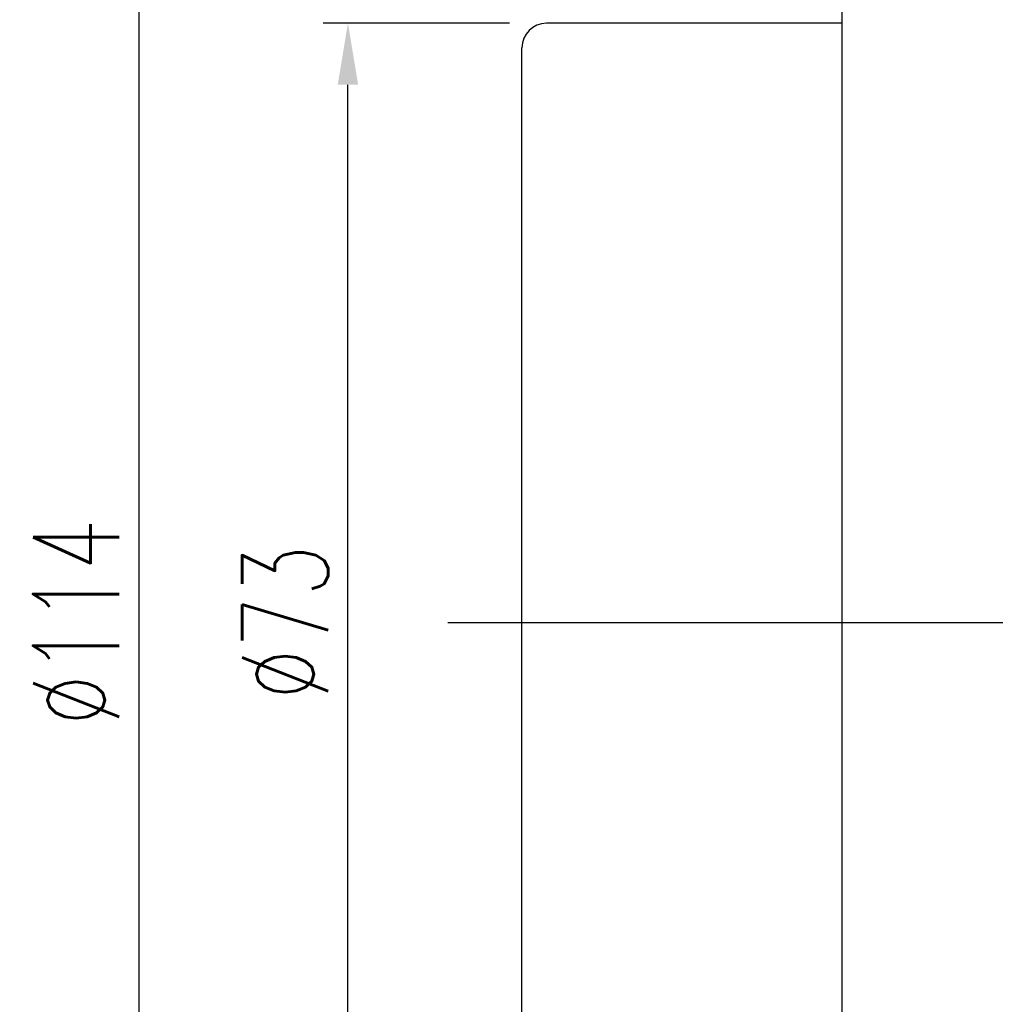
# Model space of a CAD drawing. Header units: millimetres. Extents: x -149 to 227, y -58 to 145.
# Tile 3 of 59: x 3 to 63, y 24 to 84. Entities that reach past the tile are written whole.
import ezdxf

# ---------------------------------------------------------------- set-up
doc = ezdxf.new("R2010")
doc.units = ezdxf.units.MM
doc.header["$LTSCALE"] = 0.2
doc.layers.get('0').update_dxf_attribs({"linetype": 'CONTINUOUS'})
doc.layers.get('Defpoints').update_dxf_attribs({"linetype": 'CONTINUOUS'})
doc.styles.add('DIM-7', font='SIMPLEX.shx', dxfattribs={"width": 0.7, "bigfont": 'chineset.shx'})
doc.dimstyles.new('CNS', dxfattribs={"dimtxt": 3.5, "dimasz": 2.5, "dimexe": 1, "dimexo": 1.5, "dimgap": 0.09, "dimtad": 0, "dimdsep": 46, "dimtxsty": 'DIM-7', "dimcen": 0.09, "dimclrd": 1, "dimclre": 1, "dimclrt": 4, "dimadec": 0, "dimazin": 0, "dimtfac": 1, "dimtix": 1, "dimtmove": 2, "dimatfit": 3, "dimfxl": 1, "dimtvp": 0.971429, "dimtolj": 1, "dimarcsym": 0})

# ---------------------------------------------------------------- blocks, each defined once
blk = doc.blocks.new('*D23')
at = {"color": 4, "lineweight": -2, "transparency": 16777216}
for p, q in [((33.165, 84.175), (21.814, 84.175)), ((23.314, 14.925), (23.314, 80.425)), ((33.165, 11.175), (21.814, 11.175))]:
    blk.add_line(p, q, dxfattribs=at)
at = {"color": 4, "transparency": 16777216}
for points in [[(22.689, 80.425), (23.939, 80.425), (23.314, 84.175)], [(22.689, 14.925), (23.939, 14.925), (23.314, 11.175)]]:
    blk.add_solid(points, dxfattribs=at)
at = {"layer": 'Defpoints', "color": 0, "transparency": 16777216}
for p in [(23.314, 84.175), (35.415, 84.175), (35.415, 11.175)]:
    blk.add_point(p, dxfattribs=at)
at = {"color": 4, "transparency": 16777216, "insert": (19.489, 47.675), "char_height": 5.25, "attachment_point": 5, "rotation": 90, "style": 'DIM-7'}
blk.add_mtext('\\A1;%%C73', dxfattribs=at)
blk = doc.blocks.new('*D24')
at = {"color": 4, "lineweight": -2, "transparency": 16777216}
for p, q in [((52.665, 104.675), (9.083, 104.675)), ((10.583, 100.925), (10.583, -5.575)), ((52.665, -9.325), (9.083, -9.325))]:
    blk.add_line(p, q, dxfattribs=at)
at = {"color": 4, "transparency": 16777216}
for points in [[(9.958, 100.925), (11.208, 100.925), (10.583, 104.675)], [(9.958, -5.575), (11.208, -5.575), (10.583, -9.325)]]:
    blk.add_solid(points, dxfattribs=at)
at = {"layer": 'Defpoints', "color": 0, "transparency": 16777216}
for p in [(54.915, 104.675), (10.583, -9.325), (54.915, -9.325)]:
    blk.add_point(p, dxfattribs=at)
at = {"color": 4, "transparency": 16777216, "insert": (6.758, 47.675), "char_height": 5.25, "attachment_point": 5, "rotation": 90, "style": 'DIM-7'}
blk.add_mtext('\\A1;%%C114', dxfattribs=at)

msp = doc.modelspace()

# ---------------------------------------------------------------- linework, layer by layer
for p, q in [((53.415, 103.175), (53.415, -7.825)), ((53.415, 84.175), (35.415, 84.175)), ((33.915, 12.675), (33.915, 82.675)), ((29.397, 47.675), (210.415, 47.675))]:
    msp.add_line(p, q)
msp.add_arc((35.415, 82.675), 1.5, 90, 180)

# ---------------------------------------------------------------- dimensions: what is measured, and where the dimension line sits
for base, p1, p2, picture, middle in [((10.583, -9.325), (54.915, 104.675), (54.915, -9.325), '*D24', (6.758, 47.675)), ((23.314, 84.175), (35.415, 11.175), (35.415, 84.175), '*D23', (19.489, 47.675))]:
    dim = msp.add_linear_dim(base=base, p1=p1, p2=p2, angle=90, text='%%C<>', dimstyle='CNS', override={"dimscale": 1.5, "dimgap": 0.8, "dimtad": 1, "dimclrd": 4, "dimclre": 4, "dimadec": 2, "dimazin": 2, "dimtm": 1e-09, "dimtfac": 0.6, "dimtmove": 1})
    dim.commit()
    dim.dimension.update_dxf_attribs({"geometry": picture, "text_midpoint": middle})

doc.saveas('drawing.dxf')
